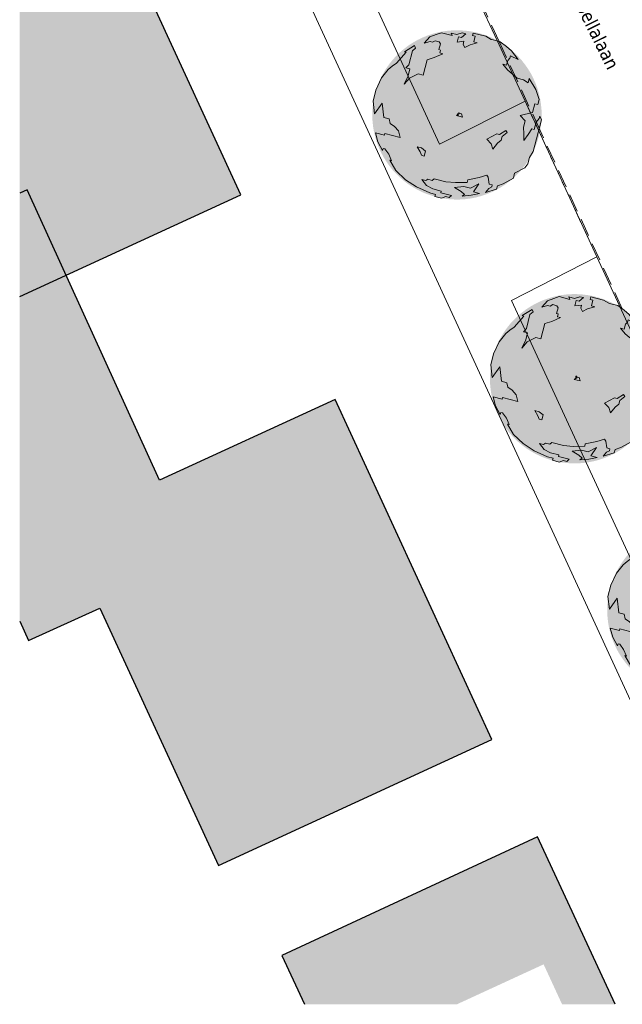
# Model space of a CAD drawing. Header units: millimetres. Extents: x -128777 to 62214, y -97338 to 68850.
# Tile 1 of 102: x -121415 to -100066, y -75488 to -40598. Entities that reach past the tile are written whole.
import ezdxf

# ---------------------------------------------------------------- set-up
doc = ezdxf.new("R2010")
doc.units = ezdxf.units.MM
doc.header["$LTSCALE"] = 200
doc.linetypes.add('HIDDEN2', pattern=[4.7625, 3.175, -1.5875])
for name, color, linetype, lineweight in [('A-ANNO-TEXT', 2, 'Continuous', 9), ('A-DETL-MBND', 170, 'HIDDEN2', 13), ('A-FLOR-OTLN', 7, 'Continuous', 13), ('L-SITE', 6, 'Continuous', 13), ('S-COLS', 6, 'Continuous', 13)]:
    doc.layers.add(name, color=color, linetype=linetype, lineweight=lineweight)
doc.layers.add('A-DETL-GENF', color=92, linetype='Continuous', lineweight=13, transparency=0.3)
doc.layers.add('A-MASS', color=251, linetype='Continuous', lineweight=13, transparency=0.3)
doc.styles.add('Tahoma_2', font='tahoma.ttf', dxfattribs={"height": 476.080247})

# ---------------------------------------------------------------- blocks, each defined once
blk = doc.blocks.new('Stoeprand - Stoeprand-22783630-Situatie')
at = {"layer": 'A-DETL-MBND'}
for p, q in [((111589, 12092), (112072, 5156)), ((112117, 5226), (111781, 10051)), ((112072, 5156), (112314, 1690)), ((112204, 3988), (112117, 5226)), ((112314, 1690), (112546, -1642))]:
    blk.add_line(p, q, dxfattribs=at)
blk = doc.blocks.new('300_28_ISR_kolom_vierkant_hout - alu tussenprofiel 32x77-22911240-Situatie')
at = {"layer": 'S-COLS'}
for p, q in [((16, 38.5), (-16, 38.5)), ((-16, 38.5), (-16, -38.5)), ((16, -38.5), (16, 38.5)), ((-16, -38.5), (16, -38.5))]:
    blk.add_line(p, q, dxfattribs=at)
blk = doc.blocks.new('90_P_L_D_Boom - boom_d6000-V141-Situatie')
at = {"layer": 'A-DETL-GENF', "transparency": 33554560}
blk.add_hatch(color=256, dxfattribs=at).paths.add_polyline_path([(66, -2998), (258, -2986), (449, -2961), (637, -2925), (823, -2876), (1006, -2815), (1184, -2743), (1357, -2660), (1525, -2565), (1686, -2461), (1840, -2345), (1987, -2221), (2125, -2087), (2254, -1945), (2374, -1794), (2484, -1637), (2600, -1441), (2673, -1302), (2751, -1126), (2817, -945), (2872, -761), (2915, -573), (2948, -353), (2964, -192), (2970, 0), (2964, 193), (2945, 384), (2915, 573), (2872, 761), (2817, 945), (2751, 1126), (2673, 1302), (2574, 1488), (2484, 1637), (2374, 1794), (2254, 1945), (2124, 2088), (1987, 2221), (1840, 2345), (1686, 2461), (1525, 2565), (1357, 2660), (1184, 2743), (1006, 2815), (823, 2876), (636, 2925), (449, 2962), (258, 2986), (65, 2998), (-127, 2998), (-318, 2986), (-509, 2962), (-698, 2925), (-884, 2876), (-1066, 2815), (-1245, 2743), (-1418, 2660), (-1585, 2565), (-1747, 2461), (-1901, 2345), (-2047, 2221), (-2194, 2077), (-2315, 1945), (-2434, 1794), (-2544, 1637), (-2644, 1472), (-2733, 1302), (-2811, 1126), (-2877, 945), (-2933, 755), (-2975, 573), (-3006, 383), (-3024, 192), (-3030, 0), (-3024, -193), (-3006, -384), (-2975, -573), (-2932, -761), (-2877, -945), (-2811, -1126), (-2733, -1302), (-2644, -1472), (-2544, -1637), (-2434, -1794), (-2315, -1945), (-2185, -2087), (-2047, -2221), (-1901, -2345), (-1747, -2461), (-1585, -2565), (-1418, -2660), (-1245, -2743), (-1066, -2815), (-884, -2876), (-698, -2925), (-480, -2965), (-318, -2986), (-125, -2998)], flags=0)
at = {"layer": 'A-DETL-GENF'}
for p, q in [((-989, 2767), (-766, 2849)), ((-766, 2849), (-579, 2910)), ((-579, 2910), (-198, 2812)), ((-198, 2812), (-237, 2900)), ((-237, 2900), (-34, 2847)), ((-34, 2847), (153, 2908)), ((284, 2874), (126, 2744)), ((153, 2908), (284, 2874)), ((517, 2814), (539, 2902)), ((619, 2788), (517, 2814)), ((539, 2902), (991, 2786)), ((-1886, 2237), (-1534, 2457)), ((-1534, 2457), (-1495, 2369)), ((-1187, 2539), (-989, 2767)), ((-986, 2596), (-1187, 2539)), ((-899, 2573), (-986, 2596)), ((-807, 2627), (-899, 2573)), ((-662, 2590), (-807, 2627)), ((-671, 2313), (-618, 2516)), ((-618, 2516), (-662, 2590)), ((24, 2770), (-25, 2581)), ((-25, 2581), (216, 2612)), ((126, 2744), (24, 2770)), ((216, 2612), (187, 2496)), ((187, 2496), (251, 2386)), ((251, 2386), (431, 2479)), ((431, 2479), (683, 2554)), ((566, 2584), (619, 2788)), ((683, 2554), (566, 2584)), ((991, 2786), (1180, 2675)), ((1180, 2675), (1253, 2656)), ((1253, 2656), (1500, 2592)), ((1500, 2592), (1722, 2427)), ((-2178, 1828), (-1828, 2222)), ((-1828, 2222), (-1886, 2237)), ((-1612, 2275), (-1740, 1778)), ((-1495, 2369), (-1612, 2275)), ((-837, 2029), (-534, 2169)), ((-610, 2297), (-671, 2313)), ((-636, 2195), (-610, 2297)), ((-534, 2169), (-636, 2195)), ((1722, 2427), (1899, 2272)), ((1869, 2094), (1847, 2006)), ((2133, 1964), (1869, 2094)), ((1899, 2272), (2133, 1964)), ((-2328, 1727), (-2178, 1828)), ((-1740, 1778), (-1847, 1665)), ((-1228, 1413), (-1089, 1954)), ((-1089, 1954), (-837, 2029)), ((1721, 1759), (1590, 1793)), ((1590, 1793), (1756, 1595)), ((1766, 1934), (1721, 1759)), ((1847, 2006), (1766, 1934)), ((-2699, 1310), (-2467, 1608)), ((-2467, 1608), (-2328, 1727)), ((-1847, 1665), (-1701, 1628)), ((-1701, 1628), (-1765, 1380)), ((-1707, 1303), (-1403, 1458)), ((-1403, 1458), (-1228, 1413)), ((1756, 1595), (2103, 1304)), ((-2903, 881), (-2699, 1310)), ((-1765, 1380), (-1902, 1089)), ((-1902, 1089), (-1707, 1303)), ((2103, 1304), (2322, 1247)), ((2322, 1247), (2496, 1140)), ((2496, 1140), (2533, 1286)), ((2533, 1286), (2761, 901)), ((-3004, 488), (-2903, 881)), ((2761, 901), (2885, 541)), ((-2949, 39), (-3004, 488)), ((-2680, 420), (-2949, 39)), ((-2625, -91), (-2680, 420)), ((2724, 396), (2645, 90)), ((2840, 366), (2724, 396)), ((2885, 541), (2840, 366)), ((-43, -26), (56, 57)), ((56, 57), (129, 39)), ((129, 39), (161, -78)), ((2645, 90), (2214, -16)), ((-2436, -140), (-2625, -91)), ((-2400, -304), (-2436, -140)), ((-2241, -408), (-2400, -304)), ((161, -78), (-43, -26)), ((2214, -16), (2380, -215)), ((2380, -215), (2324, -433)), ((2964, -179), (2675, -1300)), ((2706, -516), (2774, -254)), ((2774, -254), (2884, -127)), ((2884, -127), (2907, -40)), ((2907, -40), (2964, -179)), ((-2832, -957), (-2921, -639)), ((-2921, -639), (-2601, -721)), ((-2601, -721), (-2586, -663)), ((-2586, -663), (-2047, -802)), ((-2096, -569), (-2241, -408)), ((-2047, -802), (-2096, -569)), ((1210, -768), (1378, -671)), ((1378, -671), (1479, -697)), ((1479, -697), (1703, -553)), ((1746, -626), (1570, -767)), ((1703, -553), (1746, -626)), ((2324, -433), (2340, -670)), ((2340, -670), (2343, -904)), ((2343, -904), (2490, -693)), ((2490, -693), (2619, -494)), ((2619, -494), (2706, -516)), ((-2663, -1264), (-2832, -957)), ((1031, -861), (1210, -768)), ((1178, -1023), (1031, -861)), ((1239, -1210), (1178, -1023)), ((1401, -1003), (1239, -1210)), ((1536, -898), (1401, -1003)), ((1570, -767), (1536, -898)), ((-2644, -1192), (-2663, -1264)), ((-2586, -1207), (-2644, -1192)), ((-2449, -1397), (-2586, -1207)), ((-1337, -1311), (-1445, -1127)), ((-1445, -1127), (-1285, -1169)), ((-1290, -1431), (-1337, -1311)), ((-1285, -1169), (-1143, -1283)), ((-1143, -1283), (-1188, -1458)), ((2675, -1300), (2543, -1514)), ((-2352, -1624), (-2449, -1397)), ((-2194, -1975), (-2410, -1609)), ((-2410, -1609), (-2352, -1624)), ((-1188, -1458), (-1290, -1431)), ((2486, -1733), (2372, -1877)), ((2543, -1514), (2486, -1733)), ((-1857, -2295), (-2194, -1975)), ((2013, -2064), (1968, -2239)), ((2372, -1877), (2013, -2064)), ((-1469, -2550), (-1857, -2295)), ((-1132, -2326), (-1278, -2289)), ((-1278, -2289), (-1115, -2501)), ((-1059, -2283), (-1132, -2326)), ((-913, -2320), (-1059, -2283)), ((-836, -2263), (-913, -2320)), ((-428, -2367), (-836, -2263)), ((-78, -2395), (-428, -2367)), ((327, -2391), (-78, -2395)), ((349, -2304), (327, -2391)), ((758, -2222), (349, -2304)), ((446, -2592), (749, -2438)), ((749, -2438), (550, -2728)), ((1031, -2137), (758, -2222)), ((1074, -2211), (1031, -2137)), ((1106, -2452), (1074, -2211)), ((1605, -2440), (1401, -2512)), ((1968, -2239), (1605, -2440)), ((-996, -2765), (-1469, -2550)), ((-1115, -2501), (-882, -2623)), ((-793, -2817), (-996, -2765)), ((-882, -2623), (-591, -2698)), ((-591, -2698), (-606, -2757)), ((-606, -2757), (-227, -2854)), ((-123, -2570), (213, -2532)), ((120, -2711), (-123, -2570)), ((232, -2817), (120, -2711)), ((213, -2532), (446, -2592)), ((771, -2785), (473, -2848)), ((550, -2728), (771, -2785)), ((983, -2746), (1097, -2605)), ((1371, -2629), (983, -2746)), ((1097, -2605), (1203, -2554)), ((1222, -2482), (1106, -2452)), ((1203, -2554), (1222, -2482)), ((1401, -2512), (1371, -2629)), ((-811, -2890), (-793, -2817)), ((-578, -2950), (-811, -2890)), ((-425, -2896), (-578, -2950)), ((-308, -2926), (-425, -2896)), ((-227, -2854), (-308, -2926)), ((155, -2875), (232, -2817)), ((473, -2848), (155, -2875))]:
    blk.add_line(p, q, dxfattribs=at)
blk = doc.blocks.new('90_P_L_D_Boom - boom_d6000-V142-Situatie')
at = {"layer": 'A-DETL-GENF', "transparency": 33554560}
h = blk.add_hatch(color=256, dxfattribs=at)
h.paths.add_polyline_path([(66, -2998), (258, -2986), (449, -2962), (637, -2925), (823, -2876), (1006, -2815), (1184, -2743), (1357, -2660), (1525, -2565), (1686, -2461), (1840, -2345), (1987, -2221), (2125, -2087), (2254, -1945), (2374, -1794), (2484, -1637), (2587, -1465), (2673, -1302), (2751, -1126), (2817, -945), (2872, -761), (2915, -573), (2948, -352), (2964, -192), (2970, 0), (2964, 193), (2945, 384), (2915, 573), (2872, 761), (2817, 945), (2751, 1126), (2673, 1302), (2584, 1472), (2484, 1637), (2374, 1794), (2254, 1945), (2125, 2087), (1974, 2231), (1840, 2345), (1656, 2480), (1525, 2565), (1357, 2660), (1184, 2743), (1006, 2815), (823, 2876), (637, 2925), (449, 2962), (258, 2986), (65, 2998), (-127, 2998), (-318, 2986), (-509, 2962), (-698, 2925), (-884, 2876), (-1066, 2815), (-1245, 2743), (-1418, 2660), (-1585, 2565), (-1747, 2461), (-1922, 2327), (-2047, 2221), (-2185, 2087), (-2315, 1945), (-2434, 1794), (-2544, 1637), (-2644, 1472), (-2733, 1302), (-2811, 1126), (-2877, 945), (-2932, 761), (-2975, 573), (-3006, 383), (-3024, 192), (-3030, 0), (-3024, -193), (-3005, -390), (-2975, -573), (-2932, -761), (-2877, -945), (-2811, -1126), (-2733, -1302), (-2644, -1472), (-2544, -1637), (-2434, -1794), (-2315, -1945), (-2185, -2087), (-2047, -2221), (-1901, -2345), (-1747, -2461), (-1585, -2565), (-1418, -2660), (-1245, -2743), (-1066, -2815), (-884, -2876), (-698, -2925), (-509, -2962), (-318, -2986), (-125, -2998)], flags=0)
h.paths.add_polyline_path([(49, 16), (17, 16), (17, 93), (49, 93)], flags=0)
h.paths.add_polyline_path([(2623, 384), (2623, 384), (2415, 835)], flags=0)
blk.add_hatch(color=256, dxfattribs=at).paths.add_polyline_path([(49, 16), (49, 93), (17, 93), (17, 16)], flags=0)
at = {"layer": 'A-DETL-GENF'}
for p, q in [((-989, 2767), (-766, 2849)), ((-766, 2849), (-579, 2910)), ((-579, 2910), (-198, 2812)), ((-198, 2812), (-237, 2900)), ((-237, 2900), (-34, 2847)), ((-34, 2847), (153, 2908)), ((284, 2874), (126, 2744)), ((153, 2908), (284, 2874)), ((517, 2814), (539, 2902)), ((619, 2788), (517, 2814)), ((539, 2902), (991, 2786)), ((-1886, 2237), (-1534, 2457)), ((-1534, 2457), (-1495, 2369)), ((-1187, 2539), (-989, 2767)), ((-986, 2596), (-1187, 2539)), ((-899, 2573), (-986, 2596)), ((-807, 2627), (-899, 2573)), ((-662, 2590), (-807, 2627)), ((-671, 2313), (-618, 2516)), ((-618, 2516), (-662, 2590)), ((24, 2770), (-25, 2581)), ((-25, 2581), (216, 2612)), ((126, 2744), (24, 2770)), ((216, 2612), (187, 2496)), ((187, 2496), (251, 2386)), ((251, 2386), (431, 2479)), ((431, 2479), (683, 2554)), ((566, 2584), (619, 2788)), ((683, 2554), (566, 2584)), ((991, 2786), (1180, 2675)), ((1180, 2675), (1253, 2656)), ((1253, 2656), (1500, 2592)), ((1500, 2592), (1722, 2427)), ((-2178, 1828), (-1828, 2222)), ((-1828, 2222), (-1886, 2237)), ((-1612, 2275), (-1740, 1778)), ((-1495, 2369), (-1612, 2275)), ((-837, 2029), (-534, 2169)), ((-610, 2297), (-671, 2313)), ((-636, 2195), (-610, 2297)), ((-534, 2169), (-636, 2195)), ((1722, 2427), (1899, 2272)), ((1869, 2094), (1847, 2006)), ((2133, 1964), (1869, 2094)), ((1899, 2272), (2133, 1964)), ((-2328, 1727), (-2178, 1828)), ((-1740, 1778), (-1847, 1665)), ((-1228, 1413), (-1089, 1954)), ((-1089, 1954), (-837, 2029)), ((1721, 1759), (1590, 1793)), ((1590, 1793), (1756, 1595)), ((1766, 1934), (1721, 1759)), ((1847, 2006), (1766, 1934)), ((-2699, 1310), (-2467, 1608)), ((-2467, 1608), (-2328, 1727)), ((-1847, 1665), (-1701, 1628)), ((-1701, 1628), (-1765, 1380)), ((-1707, 1303), (-1403, 1458)), ((-1403, 1458), (-1228, 1413)), ((1756, 1595), (2103, 1304)), ((-2903, 881), (-2699, 1310)), ((-1765, 1380), (-1902, 1089)), ((-1902, 1089), (-1707, 1303)), ((2103, 1304), (2322, 1247)), ((2322, 1247), (2496, 1140)), ((2496, 1140), (2533, 1286)), ((2533, 1286), (2761, 901)), ((-3004, 488), (-2903, 881)), ((2761, 901), (2885, 541)), ((-2949, 39), (-3004, 488)), ((-2680, 420), (-2949, 39)), ((-2625, -91), (-2680, 420)), ((2724, 396), (2645, 90)), ((2840, 366), (2724, 396)), ((2885, 541), (2840, 366)), ((-43, -26), (56, 57)), ((56, 57), (129, 39)), ((129, 39), (161, -78)), ((2645, 90), (2214, -16)), ((-2436, -140), (-2625, -91)), ((-2400, -304), (-2436, -140)), ((-2241, -408), (-2400, -304)), ((161, -78), (-43, -26)), ((2214, -16), (2380, -215)), ((2380, -215), (2324, -433)), ((2964, -179), (2675, -1300)), ((2706, -516), (2774, -254)), ((2774, -254), (2884, -127)), ((2884, -127), (2907, -40)), ((2907, -40), (2964, -179)), ((-2832, -957), (-2921, -639)), ((-2921, -639), (-2601, -721)), ((-2601, -721), (-2586, -663)), ((-2586, -663), (-2047, -802)), ((-2096, -569), (-2241, -408)), ((-2047, -802), (-2096, -569)), ((1210, -768), (1378, -671)), ((1378, -671), (1479, -697)), ((1479, -697), (1703, -553)), ((1746, -626), (1570, -767)), ((1703, -553), (1746, -626)), ((2324, -433), (2340, -670)), ((2340, -670), (2343, -904)), ((2343, -904), (2490, -693)), ((2490, -693), (2619, -494)), ((2619, -494), (2706, -516)), ((-2663, -1264), (-2832, -957)), ((1031, -861), (1210, -768)), ((1178, -1023), (1031, -861)), ((1239, -1210), (1178, -1023)), ((1401, -1003), (1239, -1210)), ((1536, -898), (1401, -1003)), ((1570, -767), (1536, -898)), ((-2644, -1192), (-2663, -1264)), ((-2586, -1207), (-2644, -1192)), ((-2449, -1397), (-2586, -1207)), ((-1337, -1311), (-1445, -1127)), ((-1445, -1127), (-1285, -1169)), ((-1290, -1431), (-1337, -1311)), ((-1285, -1169), (-1143, -1283)), ((-1143, -1283), (-1188, -1458)), ((2675, -1300), (2543, -1514)), ((-2352, -1624), (-2449, -1397)), ((-2194, -1975), (-2410, -1609)), ((-2410, -1609), (-2352, -1624)), ((-1188, -1458), (-1290, -1431)), ((2486, -1733), (2372, -1877)), ((2543, -1514), (2486, -1733)), ((-1857, -2295), (-2194, -1975)), ((2013, -2064), (1968, -2239)), ((2372, -1877), (2013, -2064)), ((-1469, -2550), (-1857, -2295)), ((-1132, -2326), (-1278, -2289)), ((-1278, -2289), (-1115, -2501)), ((-1059, -2283), (-1132, -2326)), ((-913, -2320), (-1059, -2283)), ((-836, -2263), (-913, -2320)), ((-428, -2367), (-836, -2263)), ((-78, -2395), (-428, -2367)), ((327, -2391), (-78, -2395)), ((349, -2304), (327, -2391)), ((758, -2222), (349, -2304)), ((446, -2592), (749, -2438)), ((749, -2438), (550, -2728)), ((1031, -2137), (758, -2222)), ((1074, -2211), (1031, -2137)), ((1106, -2452), (1074, -2211)), ((1605, -2440), (1401, -2512)), ((1968, -2239), (1605, -2440)), ((-996, -2765), (-1469, -2550)), ((-1115, -2501), (-882, -2623)), ((-793, -2817), (-996, -2765)), ((-882, -2623), (-591, -2698)), ((-591, -2698), (-606, -2757)), ((-606, -2757), (-227, -2854)), ((-123, -2570), (213, -2532)), ((120, -2711), (-123, -2570)), ((232, -2817), (120, -2711)), ((213, -2532), (446, -2592)), ((771, -2785), (473, -2848)), ((550, -2728), (771, -2785)), ((983, -2746), (1097, -2605)), ((1371, -2629), (983, -2746)), ((1097, -2605), (1203, -2554)), ((1222, -2482), (1106, -2452)), ((1203, -2554), (1222, -2482)), ((1401, -2512), (1371, -2629)), ((-811, -2890), (-793, -2817)), ((-578, -2950), (-811, -2890)), ((-425, -2896), (-578, -2950)), ((-308, -2926), (-425, -2896)), ((-227, -2854), (-308, -2926)), ((155, -2875), (232, -2817)), ((473, -2848), (155, -2875))]:
    blk.add_line(p, q, dxfattribs=at)

msp = doc.modelspace()

# ---------------------------------------------------------------- hatches: boundary and pattern name
at = {"layer": 'A-MASS', "lineweight": 5}
for points in [[(-121414.8, -50411.3), (-113576.2, -46798.8), (-119128.5, -34750.8), (-121414.8, -35804.5), (-121414.8, -49110.9)], [(-121098, -62602.1), (-118576.3, -61453), (-119928.1, -58519.7), (-116457.8, -56920.4), (-119769.4, -49653), (-121414.8, -50411.3), (-121414.8, -61906.8)], [(-114375.8, -70567.7), (-104685.9, -66102.1), (-110238.2, -54054.1), (-119928.1, -58519.7), (-116433.8, -66102.1)], [(-100320.5, -75487.9), (-103068.9, -69557), (-112129.4, -73755.6), (-111326.6, -75487.9), (-105925.7, -75487.9), (-102853.3, -74072), (-102200.7, -75487.9), (-100609.3, -75487.9)]]:
    msp.add_hatch(color=256, dxfattribs=at).paths.add_polyline_path(points, flags=0)

# ---------------------------------------------------------------- linework, layer by layer
at = {"layer": 'A-FLOR-OTLN'}
for p, q in [((-104918.1, -53574.8), (-121414.8, -17754)), ((-112736, -31560.7), (-106542.9, -45003.6)), ((-104503.7, -41330.3), (-105856.2, -38394.5)), ((-103512.7, -43481.6), (-104502.8, -41332.2)), ((-106542.9, -45003.6), (-103512.7, -43481.6)), ((-100969.7, -49002.5), (-103512.9, -43481.7)), ((-100969.4, -49002.4), (-103986.7, -50552.9)), ((-98786.7, -53740.7), (-100969.4, -49002.4)), ((-103986.7, -50552.9), (-101344.2, -56289.8)), ((-94826.5, -75487.9), (-104918.1, -53574.8)), ((-101343.2, -56291.9), (-97784.5, -64017.8))]:
    msp.add_line(p, q, dxfattribs=at)
at = {"layer": 'A-MASS', "lineweight": 25}
for p, q in [((-113576.2, -46798.8), (-119128.5, -34750.8)), ((-121148.1, -46627.4), (-121414.8, -46749)), ((-116457.8, -56920.4), (-121148.1, -46627.4)), ((-121414.8, -50411.3), (-113576.2, -46798.8)), ((-110238.2, -54054.1), (-116457.8, -56920.4)), ((-104685.9, -66102.1), (-110238.2, -54054.1)), ((-121098, -62602.1), (-118576.3, -61453)), ((-118576.3, -61453), (-114375.8, -70567.7)), ((-121414.8, -61906.8), (-121098, -62602.1)), ((-114375.8, -70567.7), (-104685.9, -66102.1)), ((-103068.9, -69557), (-112129.4, -73755.6)), ((-100320.5, -75487.9), (-103068.9, -69557)), ((-112129.4, -73755.6), (-111326.6, -75487.9))]:
    msp.add_line(p, q, dxfattribs=at)

# ---------------------------------------------------------------- block references
at = {"layer": 'A-DETL-GENF', "rotation": 359.9920000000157}
for name, p in [('90_P_L_D_Boom - boom_d6000-V142-Situatie', (-105893.2, -43972)), ('90_P_L_D_Boom - boom_d6000-V142-Situatie', (-101725, -53321.7)), ('90_P_L_D_Boom - boom_d6000-V141-Situatie', (-97570, -61522.3))]:
    msp.add_blockref(name, p, dxfattribs=at)
at = {"layer": 'L-SITE', "rotation": 200.7500000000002}
msp.add_blockref('Stoeprand - Stoeprand-22783630-Situatie', (0, 0), dxfattribs=at)
at = {"layer": 'S-COLS', "rotation": 359.9920000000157}
for p in [(-105893.2, -43972), (-101692.2, -53266.7)]:
    msp.add_blockref('300_28_ISR_kolom_vierkant_hout - alu tussenprofiel 32x77-22911240-Situatie', p, dxfattribs=at)

# ---------------------------------------------------------------- next in the draw order: texts
at = {"layer": 'A-ANNO-TEXT', "color": 7, "lineweight": 13, "insert": (-101646.8, -39190.8), "char_height": 476.08, "width": 4122, "attachment_point": 1, "rotation": 296.38628, "line_spacing_factor": 1.000232, "style": 'Tahoma_2', "bg_fill": 3, "box_fill_scale": 1.25, "bg_fill_color": 0, "bg_fill_transparency": 0}
msp.add_mtext('Isabellalaan', dxfattribs=at)

doc.saveas('drawing.dxf')
